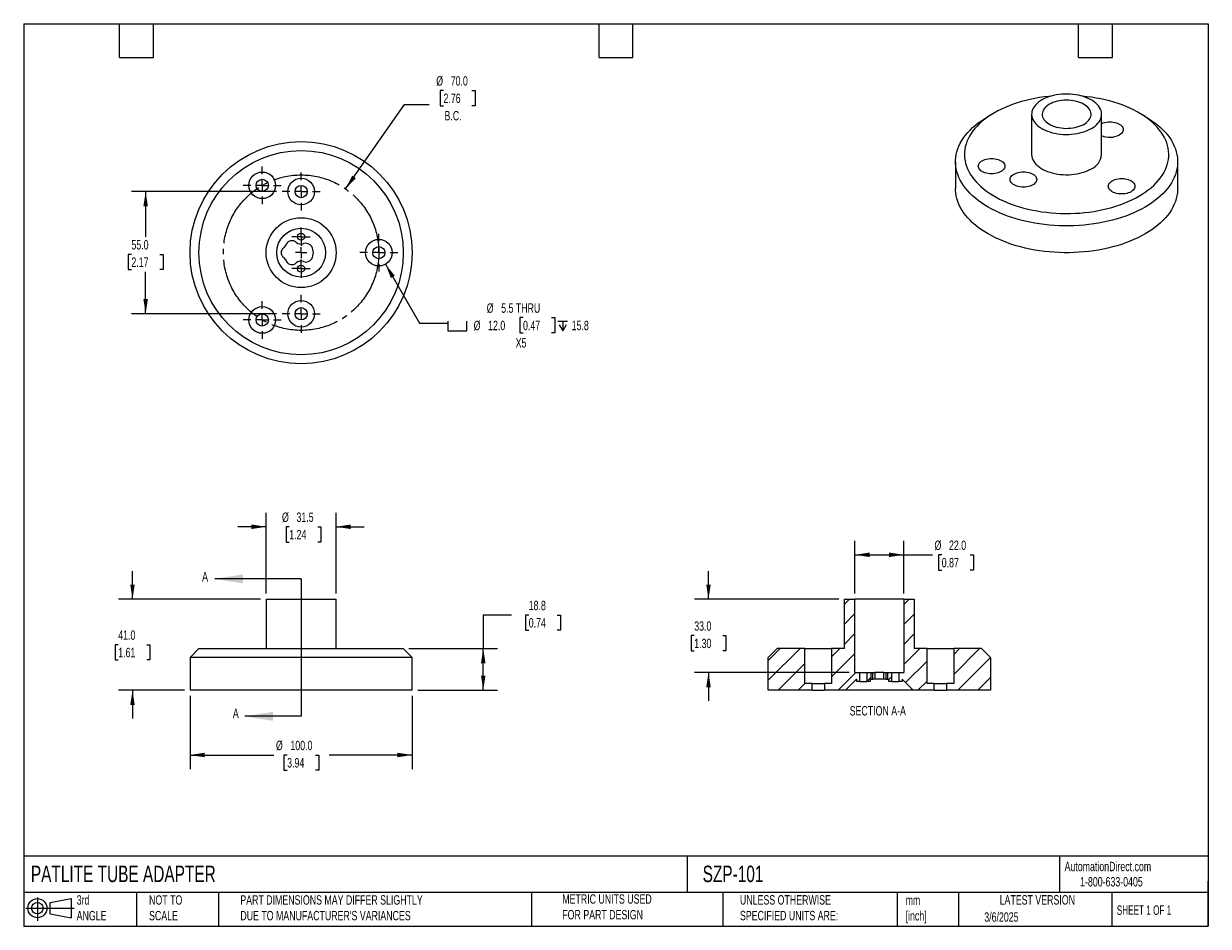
# Model space of a CAD drawing. Header units: millimetres. Extents: x 13 to 546, y 13 to 419.
import ezdxf

# ---------------------------------------------------------------- set-up
doc = ezdxf.new("R2010")
doc.units = ezdxf.units.MM
doc.header["$LTSCALE"] = 2
doc.linetypes.add('SLD-Center', pattern=[19.05, 15.24, -1.27, 1.27, -1.27])
doc.linetypes.add('SLD-Solid', pattern=[0])
for name, color, linetype in [('CENTER', 40, 'SLD-Center'), ('HATCH', 6, 'SLD-Solid'), ('SLD-DEFPOINTS', 7, 'Continuous')]:
    doc.layers.add(name, color=color, linetype=linetype)
doc.layers.add('DIMENSIONS', color=140, linetype='SLD-Solid', lineweight=25)
doc.layers.add('TEXT', color=140, linetype='SLD-Solid', lineweight=25)
doc.styles.add('SLDTEXTSTYLE0', font='TXT', dxfattribs={"width": 0.7})
doc.styles.add('SLDTEXTSTYLE1', font='TXT', dxfattribs={"width": 0.65})
doc.dimstyles.new('SLDDIMSTYLE0', dxfattribs={"dimtxt": 4.316016, "dimasz": 6.604, "dimexe": 0, "dimexo": 0.0625, "dimgap": 1.079004, "dimtad": 0, "dimtih": 1, "dimtoh": 1, "dimrnd": 1e-09, "dimzin": 4, "dimdsep": 46, "dimtxsty": 'SLDTEXTSTYLE0', "dimsah": 1, "dimcen": 0.09, "dimadec": 0, "dimazin": 1, "dimtfac": 1, "dimtofl": 0, "dimtmove": 0, "dimatfit": 3, "dimfxl": 0, "dimfrac": 2, "dimtolj": 1, "dimtzin": 12, "dimarcsym": 0})
doc.dimstyles.new('SLDDIMSTYLE1', dxfattribs={"dimtxt": 4.316016, "dimasz": 6.604, "dimexe": 0, "dimexo": 0.0625, "dimgap": 1.079004, "dimtad": 0, "dimtih": 1, "dimtoh": 1, "dimrnd": 1e-09, "dimzin": 12, "dimdsep": 46, "dimtxsty": 'SLDTEXTSTYLE0', "dimsah": 1, "dimcen": 0.09, "dimadec": 0, "dimazin": 3, "dimtfac": 1, "dimtofl": 0, "dimtmove": 0, "dimatfit": 3, "dimfxl": 0, "dimfrac": 2, "dimtolj": 1, "dimtzin": 12, "dimarcsym": 0})
doc.dimstyles.new('SLDDIMSTYLE2', dxfattribs={"dimtxt": 4.316016, "dimasz": 6.604, "dimexe": 0, "dimexo": 0.0625, "dimgap": 1.079004, "dimtad": 0, "dimtih": 1, "dimtoh": 1, "dimrnd": 1e-09, "dimzin": 4, "dimdsep": 46, "dimtxsty": 'SLDTEXTSTYLE0', "dimsah": 1, "dimcen": 0.09, "dimadec": 0, "dimazin": 1, "dimtfac": 1, "dimtmove": 0, "dimatfit": 0, "dimfxl": 0, "dimfrac": 2, "dimtolj": 1, "dimtzin": 12, "dimarcsym": 0})
doc.dimstyles.new('SLDDIMSTYLE3', dxfattribs={"dimtxt": 4.316016, "dimasz": 6.604, "dimexe": 0, "dimexo": 0.0625, "dimgap": 1.079004, "dimtad": 0, "dimtih": 1, "dimtoh": 1, "dimrnd": 1e-09, "dimzin": 12, "dimdsep": 46, "dimtxsty": 'SLDTEXTSTYLE0', "dimsah": 1, "dimcen": 0.09, "dimadec": 0, "dimazin": 3, "dimtfac": 1, "dimtmove": 0, "dimatfit": 0, "dimfxl": 0, "dimfrac": 2, "dimtolj": 1, "dimtzin": 12, "dimarcsym": 0})
doc.dimstyles.new('SLDDIMSTYLE4', dxfattribs={"dimtxt": 4.316016, "dimasz": 6.604, "dimexe": 0, "dimexo": 0.0625, "dimgap": 1.079004, "dimtad": 0, "dimtih": 1, "dimtoh": 1, "dimrnd": 1e-09, "dimzin": 4, "dimdsep": 46, "dimtxsty": 'SLDTEXTSTYLE0', "dimsah": 1, "dimcen": 0, "dimadec": 0, "dimazin": 1, "dimtfac": 1, "dimtofl": 0, "dimtmove": 0, "dimatfit": 3, "dimfxl": 0, "dimfrac": 2, "dimtolj": 1, "dimtzin": 12, "dimarcsym": 0})
doc.dimstyles.new('SLDDIMSTYLE5', dxfattribs={"dimtxt": 4.316016, "dimasz": 6.604, "dimexe": 0, "dimexo": 0.0625, "dimgap": 1.079004, "dimtad": 0, "dimtih": 1, "dimtoh": 1, "dimrnd": 1e-09, "dimzin": 4, "dimdsep": 46, "dimtxsty": 'SLDTEXTSTYLE0', "dimsah": 1, "dimcen": 0, "dimadec": 0, "dimazin": 1, "dimtfac": 1, "dimtofl": 0, "dimtmove": 0, "dimatfit": 3, "dimfxl": 0, "dimfrac": 2, "dimtolj": 1, "dimtzin": 12, "dimarcsym": 0})

# ---------------------------------------------------------------- blocks, each defined once
blk = doc.blocks.new('Block11')
at = {"color": 7, "linetype": 'SLD-Solid', "lineweight": 18}
for p, q in [((0, 5.76), (21.75, 5.76)), ((5.18, 10.62), (5.18, 0)), ((10.96, 8.33), (20.35, 10.06)), ((10.96, 3.19), (10.96, 8.33)), ((20.35, 10.06), (20.35, 1.46)), ((10.96, 3.19), (20.35, 1.46))]:
    blk.add_line(p, q, dxfattribs=at)
for radius in [4.3, 2.57]:
    blk.add_circle((5.18, 5.76), radius, dxfattribs=at)
blk = doc.blocks.new('Block12')
at = {"layer": 'SLD-DEFPOINTS'}
blk.add_blockref('Block11', (0, 0), dxfattribs=at)
blk = doc.blocks.new('_D')
at = {"layer": 'DIMENSIONS'}
for p, q in [((87.62, 116.42), (87.62, 83.48)), ((187.62, 116.42), (187.62, 83.48)), ((87.62, 89.83), (125.32, 89.83)), ((131.33, 89.83), (129.89, 89.83)), ((129.89, 89.83), (129.89, 82.97)), ((144.16, 89.83), (145.61, 89.83)), ((145.61, 89.83), (145.61, 82.97)), ((187.62, 89.83), (150.18, 89.83)), ((129.89, 82.97), (131.33, 82.97)), ((145.61, 82.97), (144.16, 82.97))]:
    blk.add_line(p, q, dxfattribs=at)
for points in [[(87.62, 89.83), (94.22, 88.81), (94.22, 90.85)], [(187.62, 89.83), (181.01, 90.85), (181.01, 88.81)]]:
    blk.add_solid(points, dxfattribs=at)
at = {"layer": 'DIMENSIONS', "char_height": 4.233, "attachment_point": 1, "style": 'SLDTEXTSTYLE0'}
for s, insert in [('%%c', (126.28, 96.25)), ('100.0', (132.8, 96.25)), ('3.94', (131.33, 88.43))]:
    blk.add_mtext(s, dxfattribs=dict(at, insert=insert))
blk = doc.blocks.new('_D_1')
at = {"layer": 'DIMENSIONS'}
for p, q in [((232.32, 152.85), (219.62, 152.85)), ((219.62, 152.85), (219.62, 137.76)), ((240.1, 152.85), (238.65, 152.85)), ((238.65, 152.85), (238.65, 145.99)), ((252.92, 152.85), (254.37, 152.85)), ((254.37, 152.85), (254.37, 145.99)), ((238.65, 145.99), (240.1, 145.99)), ((254.37, 145.99), (252.92, 145.99)), ((186.16, 137.76), (225.97, 137.76)), ((219.62, 118.96), (219.62, 137.76)), ((190.16, 118.96), (225.97, 118.96))]:
    blk.add_line(p, q, dxfattribs=at)
for points in [[(219.62, 137.76), (218.6, 131.16), (220.63, 131.16)], [(219.62, 118.96), (220.63, 125.57), (218.6, 125.57)]]:
    blk.add_solid(points, dxfattribs=at)
at = {"layer": 'DIMENSIONS', "char_height": 4.233, "attachment_point": 1, "style": 'SLDTEXTSTYLE0'}
for s, insert in [('18.8', (240.1, 159.28)), ('0.74', (240.1, 151.45))]:
    blk.add_mtext(s, dxfattribs=dict(at, insert=insert))
blk = doc.blocks.new('_D_2')
at = {"layer": 'DIMENSIONS'}
for p, q in [((61.69, 159.96), (61.69, 172.66)), ((119.33, 159.96), (55.34, 159.96)), ((55.27, 139.5), (53.82, 139.5)), ((53.82, 139.5), (53.82, 132.64)), ((68.1, 139.5), (69.55, 139.5)), ((69.55, 139.5), (69.55, 132.64)), ((53.82, 132.64), (55.27, 132.64)), ((69.55, 132.64), (68.1, 132.64)), ((85.08, 118.96), (55.34, 118.96)), ((61.69, 118.96), (61.69, 106.26))]:
    blk.add_line(p, q, dxfattribs=at)
for points in [[(61.69, 159.96), (62.7, 166.57), (60.67, 166.57)], [(61.69, 118.96), (60.67, 112.36), (62.7, 112.36)]]:
    blk.add_solid(points, dxfattribs=at)
at = {"layer": 'DIMENSIONS', "char_height": 4.233, "attachment_point": 1, "style": 'SLDTEXTSTYLE0'}
for s, insert in [('41.0', (55.27, 145.93)), ('1.61', (55.27, 138.1))]:
    blk.add_mtext(s, dxfattribs=dict(at, insert=insert))
blk = doc.blocks.new('_D_3')
at = {"layer": 'DIMENSIONS'}
for p, q in [((121.87, 162.5), (121.87, 198.94)), ((153.37, 162.5), (153.37, 198.94)), ((121.87, 192.59), (109.17, 192.59)), ((132.27, 192.59), (130.82, 192.59)), ((130.82, 192.59), (130.82, 185.73)), ((145.09, 192.59), (146.54, 192.59)), ((146.54, 192.59), (146.54, 185.73)), ((153.37, 192.59), (166.07, 192.59)), ((130.82, 185.73), (132.27, 185.73)), ((146.54, 185.73), (145.09, 185.73))]:
    blk.add_line(p, q, dxfattribs=at)
for points in [[(121.87, 192.59), (115.26, 193.61), (115.26, 191.57)], [(153.37, 192.59), (159.97, 191.57), (159.97, 193.61)]]:
    blk.add_solid(points, dxfattribs=at)
at = {"layer": 'DIMENSIONS', "char_height": 4.233, "attachment_point": 1, "style": 'SLDTEXTSTYLE0'}
for s, insert in [('%%c', (129.01, 199.01)), ('31.5', (135.52, 199.01)), ('1.24', (132.27, 191.19))]:
    blk.add_mtext(s, dxfattribs=dict(at, insert=insert))
blk = doc.blocks.new('_D_4')
at = {"layer": 'DIMENSIONS'}
for p, q in [((201.72, 389.03), (200.27, 389.03)), ((200.27, 389.03), (200.27, 382.17)), ((214.55, 389.03), (216, 389.03)), ((216, 389.03), (216, 382.17)), ((157.64, 344.71), (184.18, 382.76)), ((184.18, 382.76), (195.29, 382.76)), ((200.27, 382.17), (201.72, 382.17)), ((216, 382.17), (214.55, 382.17))]:
    blk.add_line(p, q, dxfattribs=at)
blk.add_solid([(157.64, 344.71), (162.25, 349.55), (160.59, 350.71)], dxfattribs=at)
at = {"layer": 'DIMENSIONS', "char_height": 4.233, "attachment_point": 1, "style": 'SLDTEXTSTYLE0'}
for s, insert in [('%%c', (198.46, 395.45)), ('70.0', (204.98, 395.45)), ('2.76', (201.72, 387.62)), ('B.C.', (202.17, 379.8))]:
    blk.add_mtext(s, dxfattribs=dict(at, insert=insert))
blk = doc.blocks.new('SW_SYMBOL_HOLE_SPOT')
at = {"layer": 'DIMENSIONS', "color": 0}
for p, q in [((0, 1750), (0, 150)), ((0, 150), (3200, 150)), ((3200, 150), (3200, 1750))]:
    blk.add_line(p, q, dxfattribs=at)
blk = doc.blocks.new('SW_SYMBOL_HOLE_DEPTH')
at = {"layer": 'DIMENSIONS', "color": 0}
for p, q in [((0, 1750), (1600, 1750)), ((200, 1110), (800, 150)), ((800, 1750), (800, 150)), ((1400, 1110), (800, 150))]:
    blk.add_line(p, q, dxfattribs=at)
blk = doc.blocks.new('_D_5')
at = {"layer": 'DIMENSIONS'}
for p, q in [((175.62, 310.81), (190.94, 284.28)), ((190.94, 284.28), (203.64, 284.28)), ((237.54, 286.74), (236.09, 286.74)), ((236.09, 286.74), (236.09, 279.88)), ((250.36, 286.74), (251.81, 286.74)), ((251.81, 286.74), (251.81, 279.88)), ((236.09, 279.88), (237.54, 279.88)), ((251.81, 279.88), (250.36, 279.88))]:
    blk.add_line(p, q, dxfattribs=at)
blk.add_solid([(175.62, 310.81), (178.04, 304.58), (179.8, 305.6)], dxfattribs=at)
at = {"layer": 'DIMENSIONS', "xscale": 0.002688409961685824, "yscale": 0.002688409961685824, "zscale": 0.002688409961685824}
for name, p in [('SW_SYMBOL_HOLE_SPOT', (203.64, 280.46)), ('SW_SYMBOL_HOLE_DEPTH', (253.26, 280.46))]:
    blk.add_blockref(name, p, dxfattribs=at)
at = {"layer": 'DIMENSIONS', "char_height": 4.233, "attachment_point": 1, "style": 'SLDTEXTSTYLE0'}
for s, insert in [('%%c', (221.19, 293.17)), ('5.5 THRU', (227.71, 293.17)), ('%%c', (215.3, 285.34)), ('12.0', (221.81, 285.34)), ('0.47', (237.54, 285.34)), ('15.8', (259.44, 285.34)), ('X5', (234.22, 277.52))]:
    blk.add_mtext(s, dxfattribs=dict(at, insert=insert))
blk = doc.blocks.new('_D_6')
at = {"layer": 'DIMENSIONS'}
for p, q in [((126.54, 343.51), (61.27, 343.51)), ((67.62, 343.51), (67.62, 323.07)), ((61.21, 315.24), (59.76, 315.24)), ((59.76, 315.24), (59.76, 308.38)), ((74.03, 315.24), (75.48, 315.24)), ((75.48, 315.24), (75.48, 308.38)), ((59.76, 308.38), (61.21, 308.38)), ((67.62, 288.51), (67.62, 307.42)), ((75.48, 308.38), (74.03, 308.38)), ((126.54, 288.51), (61.27, 288.51))]:
    blk.add_line(p, q, dxfattribs=at)
for points in [[(67.62, 343.51), (66.6, 336.9), (68.63, 336.9)], [(67.62, 288.51), (68.63, 295.11), (66.6, 295.11)]]:
    blk.add_solid(points, dxfattribs=at)
at = {"layer": 'DIMENSIONS', "char_height": 4.233, "attachment_point": 1, "style": 'SLDTEXTSTYLE0'}
for s, insert in [('55.0', (61.21, 321.67)), ('2.17', (61.21, 313.84))]:
    blk.add_mtext(s, dxfattribs=dict(at, insert=insert))
blk = doc.blocks.new('SW_CENTERMARKSYMBOL_0')
at = {"layer": 'CENTER', "color": 0}
for q in [(-2.54, 0), (0, 2.54), (0, -2.54), (2.54, 0)]:
    blk.add_line((0, 0), q, dxfattribs=at)
blk = doc.blocks.new('SW_CENTERMARKSYMBOL_1')
at = {"layer": 'CENTER', "color": 0}
for p, q in [((-2.54, 0), (-4.14, 0)), ((0, 0), (-2.54, 0)), ((0, 2.54), (0, 4.14)), ((0, 0), (0, 2.54)), ((0, 0), (0, -2.54)), ((0, 0), (2.54, 0)), ((2.54, 0), (4.14, 0)), ((0, -2.54), (0, -4.14))]:
    blk.add_line(p, q, dxfattribs=at)
blk = doc.blocks.new('SW_CENTERMARKSYMBOL_2')
at = {"layer": 'CENTER', "color": 0}
for p, q in [((-2.54, 0), (-4.14, 0)), ((0, 0), (-2.54, 0)), ((0, 2.54), (0, 4.14)), ((0, 0), (0, 2.54)), ((0, 0), (0, -2.54)), ((0, 0), (2.54, 0)), ((2.54, 0), (4.14, 0)), ((0, -2.54), (0, -4.14))]:
    blk.add_line(p, q, dxfattribs=at)
blk = doc.blocks.new('SW_CENTERMARKSYMBOL_3')
at = {"layer": 'CENTER', "color": 0}
for p, q in [((0, 5.08), (0, 8.54)), ((-5.08, 0), (-8.54, 0)), ((0, 0), (-2.54, 0)), ((0, 0), (0, 2.54)), ((0, 0), (0, -2.54)), ((0, 0), (2.54, 0)), ((5.08, 0), (8.54, 0)), ((0, -5.08), (0, -8.54))]:
    blk.add_line(p, q, dxfattribs=at)
blk = doc.blocks.new('SW_CENTERMARKSYMBOL_4')
at = {"layer": 'CENTER', "color": 0}
for p, q in [((0, 5.08), (0, 8.54)), ((-5.08, 0), (-8.54, 0)), ((0, 0), (-2.54, 0)), ((0, 0), (0, 2.54)), ((0, 0), (0, -2.54)), ((0, 0), (2.54, 0)), ((5.08, 0), (8.54, 0)), ((0, -5.08), (0, -8.54))]:
    blk.add_line(p, q, dxfattribs=at)
blk = doc.blocks.new('SW_CENTERMARKSYMBOL_5')
at = {"layer": 'CENTER', "color": 0}
for p, q in [((0, 5.08), (0, 8.54)), ((-5.08, 0), (-8.54, 0)), ((0, 0), (-2.54, 0)), ((0, 0), (0, 2.54)), ((0, 0), (0, -2.54)), ((0, 0), (2.54, 0)), ((5.08, 0), (8.54, 0)), ((0, -5.08), (0, -8.54))]:
    blk.add_line(p, q, dxfattribs=at)
blk = doc.blocks.new('SW_CENTERMARKSYMBOL_6')
at = {"layer": 'CENTER', "color": 0}
for p, q in [((0, 5.08), (0, 8.54)), ((-5.08, 0), (-8.54, 0)), ((0, 0), (-2.54, 0)), ((0, 0), (0, 2.54)), ((0, 0), (0, -2.54)), ((0, 0), (2.54, 0)), ((5.08, 0), (8.54, 0)), ((0, -5.08), (0, -8.54))]:
    blk.add_line(p, q, dxfattribs=at)
blk = doc.blocks.new('SW_CENTERMARKSYMBOL_7')
at = {"layer": 'CENTER', "color": 0}
for p, q in [((0, 5.08), (0, 8.54)), ((-5.08, 0), (-8.54, 0)), ((0, 0), (-2.54, 0)), ((0, 0), (0, 2.54)), ((0, 0), (0, -2.54)), ((0, 0), (2.54, 0)), ((5.08, 0), (8.54, 0)), ((0, -5.08), (0, -8.54))]:
    blk.add_line(p, q, dxfattribs=at)
blk = doc.blocks.new('_D_7')
at = {"layer": 'DIMENSIONS'}
for p, q in [((321.04, 159.96), (321.04, 172.66)), ((379.69, 159.96), (314.69, 159.96)), ((314.63, 143.59), (313.18, 143.59)), ((313.18, 143.59), (313.18, 136.73)), ((327.45, 143.59), (328.9, 143.59)), ((328.9, 143.59), (328.9, 136.73)), ((313.18, 136.73), (314.63, 136.73)), ((328.9, 136.73), (327.45, 136.73)), ((384.44, 126.96), (314.69, 126.96)), ((321.04, 126.96), (321.04, 114.26))]:
    blk.add_line(p, q, dxfattribs=at)
for points in [[(321.04, 159.96), (322.06, 166.57), (320.03, 166.57)], [(321.04, 126.96), (320.03, 120.36), (322.06, 120.36)]]:
    blk.add_solid(points, dxfattribs=at)
at = {"layer": 'DIMENSIONS', "char_height": 4.233, "attachment_point": 1, "style": 'SLDTEXTSTYLE0'}
for s, insert in [('33.0', (314.63, 150.02)), ('1.30', (314.63, 142.19))]:
    blk.add_mtext(s, dxfattribs=dict(at, insert=insert))
blk = doc.blocks.new('_D_8')
at = {"layer": 'DIMENSIONS'}
for p, q in [((386.98, 162.5), (386.98, 186.31)), ((408.98, 162.5), (408.98, 186.31)), ((386.98, 179.96), (408.98, 179.96)), ((408.98, 179.96), (421.85, 179.96)), ((426.07, 179.96), (424.62, 179.96)), ((424.62, 179.96), (424.62, 173.1)), ((438.9, 179.96), (440.35, 179.96)), ((440.35, 179.96), (440.35, 173.1)), ((424.62, 173.1), (426.07, 173.1)), ((440.35, 173.1), (438.9, 173.1))]:
    blk.add_line(p, q, dxfattribs=at)
for points in [[(386.98, 179.96), (393.58, 178.95), (393.58, 180.98)], [(408.98, 179.96), (402.37, 180.98), (402.37, 178.95)]]:
    blk.add_solid(points, dxfattribs=at)
at = {"layer": 'DIMENSIONS', "char_height": 4.233, "attachment_point": 1, "style": 'SLDTEXTSTYLE0'}
for s, insert in [('%%c', (422.81, 186.39)), ('22.0', (429.33, 186.39)), ('0.87', (426.07, 178.56))]:
    blk.add_mtext(s, dxfattribs=dict(at, insert=insert))

msp = doc.modelspace()

# ---------------------------------------------------------------- hatches: boundary and pattern name
at = {"layer": 'HATCH'}
h = msp.add_hatch(dxfattribs=at)
h.set_pattern_fill('ANSI31', color=256, scale=2, style=0)
h.paths.add_polyline_path([(389.178, 126.962), (386.978, 126.962), (386.978, 159.962), (382.228, 159.962), (382.228, 137.762), (376.478, 137.762), (376.478, 121.962), (373.228, 121.962), (373.228, 118.962), (382.728, 118.962), (387.728, 123.962), (387.778, 123.962), (387.778, 122.962), (389.178, 122.962)], flags=0)
h = msp.add_hatch(dxfattribs=at)
h.set_pattern_fill('ANSI31', color=256, scale=2, style=0)
h.paths.add_polyline_path([(408.978, 126.962), (406.778, 126.962), (406.778, 122.962), (408.178, 122.962), (408.178, 123.962), (408.228, 123.962), (413.228, 118.962), (422.728, 118.962), (422.728, 121.962), (419.478, 121.962), (419.478, 137.762), (413.728, 137.762), (413.728, 159.962), (408.978, 159.962)], flags=0)
h = msp.add_hatch(dxfattribs=at)
h.set_pattern_fill('ANSI31', color=256, scale=2, style=0)
h.paths.add_polyline_path([(351.978, 137.762), (347.978, 133.762), (347.978, 118.962), (367.728, 118.962), (367.728, 121.962), (364.478, 121.962), (364.478, 137.762)], flags=0)
h = msp.add_hatch(dxfattribs=at)
h.set_pattern_fill('ANSI31', color=256, scale=2, style=0)
h.paths.add_polyline_path([(447.978, 133.762), (443.978, 137.762), (431.478, 137.762), (431.478, 121.962), (428.228, 121.962), (428.228, 118.962), (447.978, 118.962)], flags=0)
h = msp.add_hatch(dxfattribs=at)
h.set_pattern_fill('ANSI31', color=256, scale=2, style=0)
h.paths.add_polyline_path([(394.128, 126.962), (392.378, 126.962), (392.378, 122.962), (393.778, 122.962), (393.778, 123.962), (394.128, 123.962)], flags=0)
h = msp.add_hatch(dxfattribs=at)
h.set_pattern_fill('ANSI31', color=256, scale=2, style=0)
h.paths.add_polyline_path([(403.578, 126.962), (401.828, 126.962), (401.828, 123.962), (402.178, 123.962), (402.178, 122.962), (403.578, 122.962)], flags=0)

# ---------------------------------------------------------------- linework, layer by layer
for p, q in [((449.775, 378.973), (446.946, 377.339)), ((517.668, 377.339), (514.839, 378.973)), ((466.557, 378.326), (466.557, 360.198)), ((498.057, 360.198), (498.057, 378.326)), ((432.307, 356.932), (432.307, 344.847)), ((532.307, 344.847), (532.307, 356.932)), ((121.868, 159.962), (121.868, 137.762)), ((121.868, 159.962), (153.368, 159.962)), ((153.368, 137.762), (153.368, 159.962)), ((382.228, 137.762), (382.228, 159.962)), ((382.228, 159.962), (386.978, 159.962)), ((386.978, 126.962), (386.978, 159.962)), ((408.978, 159.962), (386.978, 159.962)), ((408.978, 159.962), (408.978, 126.962)), ((408.978, 159.962), (413.728, 159.962)), ((413.728, 159.962), (413.728, 137.762)), ((91.618, 137.762), (87.618, 133.762)), ((87.618, 133.762), (87.618, 118.962)), ((187.618, 133.762), (87.618, 133.762)), ((91.618, 137.762), (183.618, 137.762)), ((187.618, 133.762), (183.618, 137.762)), ((187.618, 118.962), (187.618, 133.762)), ((347.978, 133.762), (351.978, 137.762)), ((347.978, 118.962), (347.978, 133.762)), ((364.478, 137.762), (351.978, 137.762)), ((364.478, 121.962), (364.478, 137.762)), ((364.478, 137.762), (376.478, 137.762)), ((376.478, 137.762), (376.478, 121.962)), ((382.228, 137.762), (376.478, 137.762)), ((419.478, 137.762), (413.728, 137.762)), ((419.478, 121.962), (419.478, 137.762)), ((419.478, 137.762), (431.478, 137.762)), ((431.478, 137.762), (431.478, 121.962)), ((443.978, 137.762), (431.478, 137.762)), ((443.978, 137.762), (447.978, 133.762)), ((447.978, 133.762), (447.978, 118.962)), ((382.728, 118.962), (387.728, 123.962)), ((386.978, 126.962), (389.178, 126.962)), ((387.728, 123.962), (387.778, 123.962)), ((387.778, 122.962), (387.778, 123.962)), ((389.178, 122.962), (387.778, 122.962)), ((389.178, 122.962), (389.178, 126.962)), ((389.178, 126.962), (392.378, 126.962)), ((389.178, 122.962), (392.378, 122.962)), ((392.378, 126.962), (392.378, 122.962)), ((392.378, 126.962), (394.128, 126.962)), ((393.778, 122.962), (392.378, 122.962)), ((393.778, 123.962), (393.778, 122.962)), ((393.778, 123.962), (394.128, 123.962)), ((394.117, 126.962), (395.007, 126.962)), ((394.117, 123.962), (395.007, 123.962)), ((394.128, 126.962), (394.128, 123.962)), ((395.007, 123.962), (395.007, 126.962)), ((395.007, 126.962), (395.901, 126.962)), ((395.901, 123.962), (395.007, 123.962)), ((395.901, 126.962), (395.901, 123.962)), ((400.055, 126.962), (395.901, 126.962)), ((400.055, 123.962), (395.901, 123.962)), ((400.055, 123.962), (400.055, 126.962)), ((400.055, 126.962), (400.95, 126.962)), ((400.95, 123.962), (400.055, 123.962)), ((400.95, 126.962), (400.95, 123.962)), ((400.95, 126.962), (401.84, 126.962)), ((400.95, 123.962), (401.84, 123.962)), ((401.828, 123.962), (401.828, 126.962)), ((401.828, 126.962), (403.578, 126.962)), ((401.828, 123.962), (402.178, 123.962)), ((402.178, 122.962), (402.178, 123.962)), ((403.578, 122.962), (402.178, 122.962)), ((403.578, 122.962), (403.578, 126.962)), ((403.578, 126.962), (406.778, 126.962)), ((403.578, 122.962), (406.778, 122.962)), ((406.778, 126.962), (406.778, 122.962)), ((406.778, 126.962), (408.978, 126.962)), ((408.178, 122.962), (406.778, 122.962)), ((408.178, 123.962), (408.228, 123.962)), ((408.178, 123.962), (408.178, 122.962)), ((408.228, 123.962), (413.228, 118.962)), ((187.618, 118.962), (87.618, 118.962)), ((367.728, 118.962), (347.978, 118.962)), ((367.728, 121.962), (364.478, 121.962)), ((367.728, 118.962), (367.728, 121.962)), ((367.728, 121.962), (373.228, 121.962)), ((367.728, 118.962), (373.228, 118.962)), ((373.228, 121.962), (373.228, 118.962)), ((376.478, 121.962), (373.228, 121.962)), ((382.728, 118.962), (373.228, 118.962)), ((413.228, 118.962), (382.728, 118.962)), ((422.728, 118.962), (413.228, 118.962)), ((422.728, 121.962), (419.478, 121.962)), ((422.728, 118.962), (422.728, 121.962)), ((422.728, 121.962), (428.228, 121.962)), ((422.728, 118.962), (428.228, 118.962)), ((428.228, 121.962), (428.228, 118.962)), ((431.478, 121.962), (428.228, 121.962)), ((447.978, 118.962), (428.228, 118.962))]:
    msp.add_line(p, q)
at = {"flags": 128}
for points in [[(475.176, 386.433), (474.26, 386.344), (472.146, 386.098), (470.054, 385.794), (467.99, 385.435), (465.956, 385.019), (463.959, 384.55), (462.002, 384.026), (460.09, 383.451), (458.226, 382.824), (456.415, 382.148), (454.662, 381.423), (452.969, 380.652), (451.34, 379.835), (449.78, 378.976), (448.291, 378.075), (446.877, 377.135), (445.541, 376.158), (444.285, 375.145), (443.114, 374.1), (442.028, 373.024), (441.031, 371.92), (440.124, 370.79), (439.311, 369.637), (438.592, 368.464), (437.969, 367.272), (437.443, 366.064), (437.016, 364.844), (436.689, 363.613), (436.462, 362.375), (436.335, 361.132), (436.31, 359.887), (436.386, 358.643), (436.563, 357.402), (436.84, 356.167), (437.217, 354.941), (437.694, 353.727), (438.268, 352.527), (438.939, 351.344), (439.706, 350.18), (440.566, 349.038), (441.518, 347.921), (442.56, 346.831), (443.689, 345.77), (444.903, 344.741), (446.199, 343.746), (447.574, 342.787), (449.026, 341.866), (450.551, 340.986), (452.146, 340.148), (453.807, 339.354), (455.531, 338.605), (457.314, 337.905), (459.151, 337.253), (461.04, 336.652), (462.975, 336.102), (464.953, 335.605), (466.969, 335.163), (469.018, 334.775), (471.097, 334.444), (473.201, 334.169), (475.324, 333.951), (477.463, 333.791), (479.612, 333.689), (481.768, 333.645), (483.924, 333.66), (486.077, 333.732), (488.222, 333.864), (490.354, 334.053), (492.468, 334.299), (494.559, 334.602), (496.624, 334.962), (498.657, 335.377), (500.655, 335.847), (502.612, 336.37), (504.524, 336.946), (506.388, 337.573), (508.198, 338.249), (509.952, 338.974), (511.645, 339.745), (513.273, 340.561), (514.834, 341.421), (514.834, 341.421)], [(471.17, 384.755), (470.31, 384.217), (469.528, 383.64), (468.828, 383.029), (468.216, 382.388), (467.696, 381.72), (467.27, 381.031), (466.942, 380.323), (466.713, 379.603), (466.586, 378.875), (466.56, 378.142), (466.637, 377.412), (466.815, 376.687), (467.094, 375.972), (467.471, 375.273), (467.944, 374.594), (468.511, 373.939), (469.167, 373.312), (469.909, 372.718), (470.731, 372.16), (471.627, 371.643), (472.594, 371.168), (473.623, 370.74), (474.708, 370.361), (475.843, 370.034), (477.02, 369.761), (478.23, 369.543), (479.468, 369.382), (480.724, 369.279), (481.99, 369.235), (483.258, 369.25), (484.52, 369.323), (485.767, 369.455), (486.993, 369.645), (488.187, 369.891), (489.344, 370.191), (490.455, 370.545), (491.513, 370.948), (492.512, 371.4), (493.444, 371.896), (494.304, 372.435), (495.086, 373.011), (495.785, 373.622), (496.397, 374.263), (496.918, 374.931), (497.344, 375.621), (497.672, 376.328), (497.901, 377.048), (498.028, 377.777), (498.054, 378.509), (497.977, 379.24), (497.799, 379.964), (497.52, 380.679), (497.143, 381.378), (496.669, 382.057), (496.103, 382.712), (495.446, 383.339), (494.705, 383.933), (493.883, 384.491), (492.986, 385.008), (492.02, 385.483), (490.991, 385.911), (489.906, 386.29), (488.771, 386.617), (487.594, 386.89), (486.383, 387.108), (485.146, 387.269), (483.89, 387.372), (482.624, 387.416), (481.356, 387.401), (480.094, 387.328), (478.846, 387.196), (477.621, 387.006), (476.426, 386.76), (475.27, 386.46), (474.159, 386.107), (473.101, 385.703), (472.102, 385.251), (471.17, 384.755)], [(474.529, 382.816), (473.814, 382.361), (473.179, 381.869), (472.629, 381.344), (472.17, 380.791), (471.805, 380.215), (471.538, 379.621), (471.372, 379.015), (471.308, 378.402), (471.346, 377.789), (471.487, 377.181), (471.729, 376.583), (472.07, 376.002), (472.506, 375.443), (473.034, 374.91), (473.648, 374.409), (474.343, 373.945), (475.113, 373.522), (475.949, 373.143), (476.845, 372.813), (477.792, 372.535), (478.782, 372.31), (479.804, 372.142), (480.849, 372.031), (481.908, 371.98), (482.971, 371.987), (484.028, 372.054), (485.068, 372.179), (486.083, 372.361), (487.062, 372.599), (487.998, 372.891), (488.88, 373.234), (489.7, 373.624), (490.452, 374.057), (491.127, 374.531), (491.72, 375.04), (492.226, 375.58), (492.638, 376.146), (492.955, 376.731), (493.171, 377.332), (493.287, 377.942), (493.3, 378.556), (493.21, 379.167), (493.018, 379.771), (492.727, 380.361), (492.338, 380.932), (491.855, 381.478), (491.284, 381.996), (490.628, 382.479), (489.895, 382.923), (489.091, 383.324), (488.223, 383.679), (487.301, 383.984), (486.331, 384.235), (485.325, 384.432), (484.29, 384.572), (483.236, 384.653), (482.174, 384.675), (481.113, 384.638), (480.063, 384.542), (479.034, 384.388), (478.036, 384.178), (477.078, 383.912), (476.168, 383.595), (475.316, 383.228), (474.529, 382.816)], [(514.834, 341.421), (516.323, 342.322), (517.737, 343.262), (519.073, 344.239), (520.328, 345.251), (521.5, 346.297), (522.586, 347.373), (523.583, 348.477), (524.489, 349.606), (525.303, 350.759), (526.022, 351.933), (526.645, 353.125), (527.171, 354.333), (527.598, 355.553), (527.925, 356.784), (528.152, 358.022), (528.278, 359.265), (528.304, 360.51), (528.228, 361.754), (528.051, 362.995), (527.774, 364.229), (527.396, 365.455), (526.92, 366.67), (526.346, 367.87), (525.674, 369.053), (524.908, 370.217), (524.048, 371.358), (523.096, 372.476), (522.054, 373.566), (520.925, 374.627), (519.711, 375.656), (518.415, 376.651), (517.039, 377.61), (515.587, 378.53), (514.062, 379.411), (512.467, 380.249), (510.806, 381.043), (509.083, 381.791), (507.3, 382.492), (505.462, 383.144), (503.574, 383.745), (501.639, 384.295), (499.661, 384.791), (497.645, 385.234), (495.595, 385.621), (493.517, 385.953), (491.413, 386.228), (489.438, 386.433)], [(517.662, 336.522), (516.04, 335.627), (514.351, 334.775), (512.596, 333.967), (510.781, 333.206), (508.908, 332.492), (506.982, 331.828), (505.006, 331.214), (502.985, 330.652), (500.922, 330.143), (498.821, 329.688), (496.687, 329.287), (494.524, 328.943), (492.336, 328.654), (490.129, 328.423), (487.905, 328.249), (485.67, 328.133), (483.429, 328.075), (481.185, 328.075), (478.943, 328.133), (476.709, 328.249), (474.485, 328.423), (472.277, 328.654), (470.09, 328.943), (467.927, 329.287), (465.793, 329.688), (463.692, 330.143), (461.629, 330.652), (459.607, 331.214), (457.631, 331.828), (455.705, 332.492), (453.833, 333.206), (452.017, 333.967), (450.263, 334.775), (448.573, 335.627), (446.952, 336.522), (445.401, 337.458), (443.925, 338.434), (442.526, 339.446), (441.207, 340.494), (439.971, 341.575), (438.82, 342.687), (437.757, 343.828), (436.783, 344.995), (435.901, 346.186), (435.113, 347.399), (434.419, 348.631), (433.822, 349.879), (433.323, 351.142), (432.922, 352.417), (432.621, 353.7), (432.42, 354.99), (432.319, 356.284), (432.319, 357.58), (432.42, 358.874), (432.621, 360.164), (432.922, 361.448), (433.323, 362.722), (433.822, 363.985), (434.419, 365.234), (435.113, 366.465), (435.901, 367.678), (436.783, 368.869), (437.757, 370.036), (438.82, 371.177), (439.971, 372.289), (441.207, 373.37), (442.526, 374.418), (443.925, 375.431), (445.401, 376.406), (446.946, 377.339)], [(498.057, 374.153), (498.1, 374.172), (498.752, 374.424), (499.456, 374.624), (500.199, 374.77), (500.969, 374.858), (501.752, 374.888), (502.535, 374.858), (503.305, 374.77), (504.048, 374.624), (504.752, 374.424), (505.405, 374.172), (505.995, 373.873), (506.512, 373.533), (506.948, 373.156), (507.296, 372.749), (507.548, 372.32), (507.701, 371.876), (507.752, 371.424), (507.701, 370.972), (507.548, 370.527), (507.296, 370.098), (506.948, 369.692), (506.512, 369.315), (505.995, 368.975)], [(517.668, 377.339), (519.213, 376.406), (520.689, 375.431), (522.088, 374.418), (523.407, 373.37), (524.643, 372.289), (525.794, 371.177), (526.857, 370.036), (527.831, 368.869), (528.713, 367.678), (529.501, 366.465), (530.194, 365.234), (530.791, 363.985), (531.291, 362.722), (531.691, 361.448), (531.992, 360.164), (532.194, 358.874), (532.294, 357.58), (532.294, 356.284), (532.194, 354.99), (531.992, 353.7), (531.691, 352.417), (531.291, 351.142), (530.791, 349.879), (530.194, 348.631), (529.501, 347.399), (528.713, 346.186), (527.831, 344.995), (526.857, 343.828), (525.794, 342.687), (524.643, 341.575), (523.407, 340.494), (522.088, 339.446), (520.689, 338.434), (519.213, 337.458), (517.662, 336.522)], [(452.742, 352.52), (452.152, 352.221), (451.499, 351.969), (450.796, 351.769), (450.052, 351.623), (449.283, 351.535), (448.499, 351.505), (447.716, 351.535), (446.947, 351.623), (446.203, 351.769), (445.499, 351.969), (444.847, 352.221), (444.257, 352.52), (443.739, 352.86), (443.303, 353.237), (442.956, 353.643), (442.704, 354.072), (442.551, 354.517), (442.499, 354.969), (442.551, 355.421), (442.704, 355.865), (442.956, 356.294), (443.303, 356.701), (443.739, 357.077), (444.257, 357.418), (444.847, 357.717), (445.499, 357.969), (446.203, 358.169), (446.947, 358.315), (447.716, 358.403), (448.499, 358.433), (449.283, 358.403), (450.052, 358.315), (450.796, 358.169), (451.499, 357.969), (452.152, 357.717), (452.742, 357.418), (453.26, 357.077), (453.696, 356.701), (454.043, 356.294), (454.295, 355.865), (454.448, 355.421), (454.499, 354.969), (454.448, 354.517), (454.295, 354.072), (454.043, 353.643), (453.696, 353.237), (453.26, 352.86), (452.742, 352.52)], [(466.557, 360.198), (466.56, 360.015), (466.637, 359.284), (466.815, 358.559), (467.094, 357.845), (467.471, 357.146), (467.944, 356.467), (468.511, 355.812), (469.167, 355.185), (469.909, 354.591), (470.731, 354.033), (471.627, 353.515), (472.594, 353.041), (473.623, 352.613), (474.708, 352.234), (475.843, 351.907), (477.02, 351.634), (478.23, 351.416), (479.468, 351.255), (480.724, 351.152), (481.99, 351.108), (483.258, 351.123), (484.52, 351.196), (485.767, 351.328), (486.993, 351.518), (488.187, 351.764), (489.344, 352.064), (490.455, 352.417), (491.513, 352.821), (492.512, 353.273), (493.444, 353.769)], [(467.104, 346.523), (466.514, 346.225), (465.861, 345.973), (465.158, 345.773), (464.414, 345.627), (463.645, 345.539), (462.861, 345.509), (462.078, 345.539), (461.309, 345.627), (460.565, 345.773), (459.861, 345.973), (459.209, 346.225), (458.619, 346.523), (458.101, 346.864), (457.665, 347.241), (457.318, 347.647), (457.066, 348.076), (456.913, 348.521), (456.861, 348.973), (456.913, 349.425), (457.066, 349.869), (457.318, 350.298), (457.665, 350.705), (458.101, 351.081), (458.619, 351.422), (459.209, 351.721), (459.861, 351.972), (460.565, 352.173), (461.309, 352.318), (462.078, 352.407), (462.861, 352.436), (463.645, 352.407), (464.414, 352.318), (465.158, 352.173), (465.861, 351.972), (466.514, 351.721), (467.104, 351.422), (467.622, 351.081), (468.058, 350.705), (468.405, 350.298), (468.657, 349.869), (468.81, 349.425), (468.861, 348.973), (468.81, 348.521), (468.657, 348.076), (468.405, 347.647), (468.058, 347.241), (467.622, 346.864), (467.104, 346.523)], [(511.298, 343.462), (510.708, 343.163), (510.056, 342.912), (509.352, 342.711), (508.609, 342.565), (507.839, 342.477), (507.056, 342.447), (506.272, 342.477), (505.503, 342.565), (504.759, 342.711), (504.056, 342.912), (503.403, 343.163), (502.813, 343.462), (502.295, 343.803), (501.859, 344.179), (501.512, 344.586), (501.26, 345.015), (501.107, 345.459), (501.056, 345.911), (501.107, 346.363), (501.26, 346.808), (501.512, 347.237), (501.859, 347.643), (502.295, 348.02), (502.813, 348.36), (503.403, 348.659), (504.056, 348.911), (504.759, 349.111), (505.503, 349.257), (506.272, 349.345), (507.056, 349.375), (507.839, 349.345), (508.609, 349.257), (509.352, 349.111), (510.056, 348.911), (510.708, 348.659), (511.298, 348.36), (511.816, 348.02), (512.252, 347.643), (512.599, 347.237), (512.851, 346.808), (513.004, 346.363), (513.056, 345.911), (513.004, 345.459), (512.851, 345.015), (512.599, 344.586), (512.252, 344.179), (511.816, 343.803), (511.298, 343.462)], [(517.662, 324.437), (516.04, 323.542), (514.351, 322.69), (512.596, 321.882), (510.781, 321.121), (508.908, 320.407), (506.982, 319.743), (505.006, 319.129), (502.985, 318.567), (500.922, 318.058), (498.821, 317.603), (496.687, 317.202), (494.524, 316.858), (492.336, 316.57), (490.129, 316.338), (487.905, 316.164), (485.67, 316.048), (483.429, 315.99), (481.185, 315.99), (478.943, 316.048), (476.709, 316.164), (474.485, 316.338), (472.277, 316.57), (470.09, 316.858), (467.927, 317.202), (465.793, 317.603), (463.692, 318.058), (461.629, 318.567), (459.607, 319.129), (457.631, 319.743), (455.705, 320.407), (453.833, 321.121), (452.017, 321.882), (450.263, 322.69), (448.573, 323.542), (446.952, 324.437), (445.401, 325.373), (443.925, 326.349), (442.526, 327.362), (441.207, 328.41), (439.971, 329.491), (438.82, 330.603), (437.757, 331.743), (436.783, 332.91), (435.901, 334.101), (435.113, 335.314), (434.419, 336.546), (433.822, 337.795), (433.323, 339.057), (432.922, 340.332), (432.621, 341.616), (432.42, 342.906), (432.319, 344.2), (432.307, 344.847)], [(532.307, 344.847), (532.294, 344.2), (532.194, 342.906), (531.992, 341.616), (531.691, 340.332), (531.291, 339.057), (530.791, 337.795), (530.194, 336.546), (529.501, 335.314), (528.713, 334.101), (527.831, 332.91), (526.857, 331.743), (525.794, 330.603), (524.643, 329.491), (523.407, 328.41), (522.088, 327.362), (520.689, 326.349), (519.213, 325.373), (517.662, 324.437)]]:
    msp.add_lwpolyline(points, dxfattribs=at)
for centre, radius in [((137.618, 316.008), 50), ((137.618, 316.008), 46), ((120.118, 346.319), 6), ((120.118, 346.319), 2.75), ((137.618, 343.508), 6), ((137.618, 343.508), 2.75), ((137.618, 316.008), 15.75), ((137.618, 316.008), 11), ((137.618, 323.208), 1.6), ((172.618, 316.008), 6), ((172.618, 316.008), 2.75), ((137.618, 308.808), 1.6), ((137.618, 288.508), 6), ((120.118, 285.697), 6), ((120.118, 285.697), 2.75), ((137.618, 288.508), 2.75)]:
    msp.add_circle(centre, radius)
for centre, radius, start, end in [((501.728, 377.291), 9.347, 246.872, 297.16207), ((490.186, 360.976), 7.909, 294.32483, 354.35503), ((133.499, 318.374), 3, 49.56611, 150.116), ((137.618, 323.208), 3.35, 229.56611, 290.02379), ((139.792, 317.242), 3, 29.57363, 110.02379), ((131.118, 316.008), 2.5, 123.82264, 236.17736), ((128.613, 319.746), 2, 303.82264, 337.4537), ((137.618, 316.008), 7.75, 150.116, 157.4537), ((137.618, 316.008), 5.5, 330.42637, 29.57363), ((128.613, 312.269), 2, 22.5463, 56.17736), ((137.618, 316.008), 7.75, 202.5463, 209.884), ((133.499, 313.641), 3, 209.884, 310.43389), ((137.618, 308.808), 3.35, 69.97621, 130.43389), ((139.792, 314.774), 3, 249.97621, 330.42637)]:
    msp.add_arc(centre, radius, start, end)
at = {"layer": 'CENTER', "linetype": 'SLD-Center'}
msp.add_circle((137.618, 316.008), 35, dxfattribs=at)
at = {"layer": 'TEXT'}
for p, q in [((12.7, 419.1), (546.1, 419.1)), ((12.7, 419.1), (12.7, 12.7)), ((55.88, 403.86), (55.88, 419.1)), ((71.12, 403.86), (71.12, 419.1)), ((271.78, 403.86), (271.78, 419.1)), ((287.02, 403.86), (287.02, 419.1)), ((487.68, 403.86), (487.68, 419.1)), ((502.92, 403.86), (502.92, 419.1)), ((546.1, 419.1), (546.1, 12.7)), ((55.88, 403.86), (71.12, 403.86)), ((271.78, 403.86), (287.02, 403.86)), ((487.68, 403.86), (502.92, 403.86)), ((137.618, 169.123), (137.618, 107.25)), ((546.1, 44.252), (12.7, 44.252)), ((311.518, 44.252), (311.518, 27.94)), ((479.151, 44.252), (479.151, 27.94)), ((546.1, 12.7), (546.1, 33.02)), ((546.1, 27.94), (12.7, 27.94)), ((63.5, 27.94), (63.5, 12.7)), ((100.423, 27.94), (100.423, 12.7)), ((241.293, 27.94), (241.293, 12.7)), ((327.56, 27.94), (327.56, 12.7)), ((406.049, 27.94), (406.049, 12.7)), ((433.624, 27.94), (433.624, 12.7)), ((502.697, 27.94), (502.697, 12.7)), ((12.7, 12.7), (546.1, 12.7))]:
    msp.add_line(p, q, dxfattribs=at)
at = {"layer": 'TEXT', "linetype": 'SLD-Solid'}
for p, q in [((137.618, 169.123), (98.749, 169.123)), ((137.618, 107.25), (112.218, 107.25))]:
    msp.add_line(p, q, dxfattribs=at)
at = {"layer": 'TEXT'}
for points in [[(98.749, 169.123), (111.449, 167.091), (111.449, 171.155)], [(112.218, 107.25), (124.918, 105.218), (124.918, 109.282)]]:
    msp.add_solid(points, dxfattribs=at)

# ---------------------------------------------------------------- block references
at = {"layer": 'CENTER'}
for name, p in [('SW_CENTERMARKSYMBOL_5', (120.118, 346.319)), ('SW_CENTERMARKSYMBOL_6', (137.618, 343.508)), ('SW_CENTERMARKSYMBOL_1', (137.618, 323.208)), ('SW_CENTERMARKSYMBOL_3', (172.618, 316.008)), ('SW_CENTERMARKSYMBOL_0', (137.618, 316.008)), ('SW_CENTERMARKSYMBOL_2', (137.618, 308.808)), ('SW_CENTERMARKSYMBOL_4', (120.118, 285.697)), ('SW_CENTERMARKSYMBOL_7', (137.618, 288.508))]:
    msp.add_blockref(name, p, dxfattribs=at)
at = {"layer": 'SLD-DEFPOINTS'}
msp.add_blockref('Block12', (13.676, 15.108), dxfattribs=at)

# ---------------------------------------------------------------- texts
at = {"layer": 'TEXT'}
for s, insert, char_height, attachment_point, style in [('A', (93.02, 172.236), 4.316, 1, 'SLDTEXTSTYLE0'), ('A', (106.861, 110.678), 4.316, 1, 'SLDTEXTSTYLE0'), ('SECTION A-A', (397.285, 111.853), 4.23333, 2, 'SLDTEXTSTYLE0'), ('PATLITE TUBE ADAPTER', (15.931, 40.013), 7.40833, 1, 'SLDTEXTSTYLE0'), ('SZP-101', (318.415, 40.013), 7.4083, 1, 'SLDTEXTSTYLE0'), ('AutomationDirect.com', (481.39, 41.753), 4.23333, 1, 'SLDTEXTSTYLE0'), ('1-800-633-0405', (488.383, 34.874), 4.23333, 1, 'SLDTEXTSTYLE0'), ('3rd^JANGLE', (36.564, 26.675), 4.2333, 1, 'SLDTEXTSTYLE0'), ('NOT TO^JSCALE', (69.15, 26.675), 4.23333, 1, 'SLDTEXTSTYLE0'), ("PART DIMENSIONS MAY DIFFER SLIGHTLY ^JDUE TO MANUFACTURER'S VARIANCES", (110.239, 26.682), 4.23333, 1, 'SLDTEXTSTYLE0'), ('METRIC UNITS USED ^JFOR PART DESIGN', (255.209, 27.112), 4.23333, 1, 'SLDTEXTSTYLE0'), ('UNLESS OTHERWISE ^JSPECIFIED UNITS ARE:', (335.216, 26.721), 4.23333, 1, 'SLDTEXTSTYLE0'), ('LATEST VERSION', (469.104, 26.728), 4.23333, 2, 'SLDTEXTSTYLE0'), ('mm^J[inch]', (409.814, 26.594), 4.2333, 1, 'SLDTEXTSTYLE0'), ('SHEET 1 OF 1', (504.883, 22.103), 4.23333, 1, 'SLDTEXTSTYLE1'), ('3/6/2025', (445.226, 18.994), 4.2333, 1, 'SLDTEXTSTYLE0')]:
    msp.add_mtext(s, dxfattribs=dict(at, insert=insert, char_height=char_height, attachment_point=attachment_point, style=style))

# ---------------------------------------------------------------- dimensions: what is measured, and where the dimension line sits
at = {"layer": 'DIMENSIONS'}
for p1, p2, text, dimstyle, picture, middle in [((117.595, 287.301), (157.64, 344.715), '<>\\PB.C.', 'SLDDIMSTYLE4', '_D_4', (208.134, 384.988)), ((169.618, 321.204), (175.618, 310.812), '%%c5.5 THRU\\P{\\fGDT;v}<>{\\fGDT;x}15.8\\PX5', 'SLDDIMSTYLE5', '_D_5', (237.948, 283.314))]:
    dim = msp.add_diameter_dim_2p(p1=p1, p2=p2, text=text, dimstyle=dimstyle, dxfattribs=at)
    dim.commit()
    dim.dimension.update_dxf_attribs({"geometry": picture, "text_midpoint": middle, "dimtype": 163})
for base, p1, p2, dimstyle, picture, middle in [((67.618, 343.508), (129.078, 288.508), (129.078, 343.508), 'SLDDIMSTYLE0', '_D_6', (67.618, 315.244)), ((61.686, 118.962), (121.868, 159.962), (87.618, 118.962), 'SLDDIMSTYLE2', '_D_2', (61.686, 139.503)), ((321.042, 159.962), (386.978, 126.962), (382.228, 159.962), 'SLDDIMSTYLE2', '_D_7', (321.042, 143.594)), ((219.618, 137.762), (187.618, 118.962), (183.618, 137.762), 'SLDDIMSTYLE1', '_D_1', (219.618, 152.852))]:
    dim = msp.add_linear_dim(base=base, p1=p1, p2=p2, angle=90, dimstyle=dimstyle, dxfattribs=at)
    dim.commit()
    dim.dimension.update_dxf_attribs({"geometry": picture, "text_midpoint": middle, "dimtype": 160})
for base, p1, p2, dimstyle, picture, middle in [((153.368, 192.59), (121.868, 159.962), (153.368, 159.962), 'SLDDIMSTYLE3', '_D_3', (138.679, 192.59)), ((408.978, 179.962), (386.978, 159.962), (408.978, 159.962), 'SLDDIMSTYLE0', '_D_8', (432.486, 179.962)), ((87.618, 89.83), (187.618, 118.962), (87.618, 118.962), 'SLDDIMSTYLE0', '_D', (137.747, 89.83))]:
    dim = msp.add_linear_dim(base=base, p1=p1, p2=p2, text='%%c<>', dimstyle=dimstyle, dxfattribs=at)
    dim.commit()
    dim.dimension.update_dxf_attribs({"geometry": picture, "text_midpoint": middle, "dimtype": 160})

doc.saveas('drawing.dxf')
